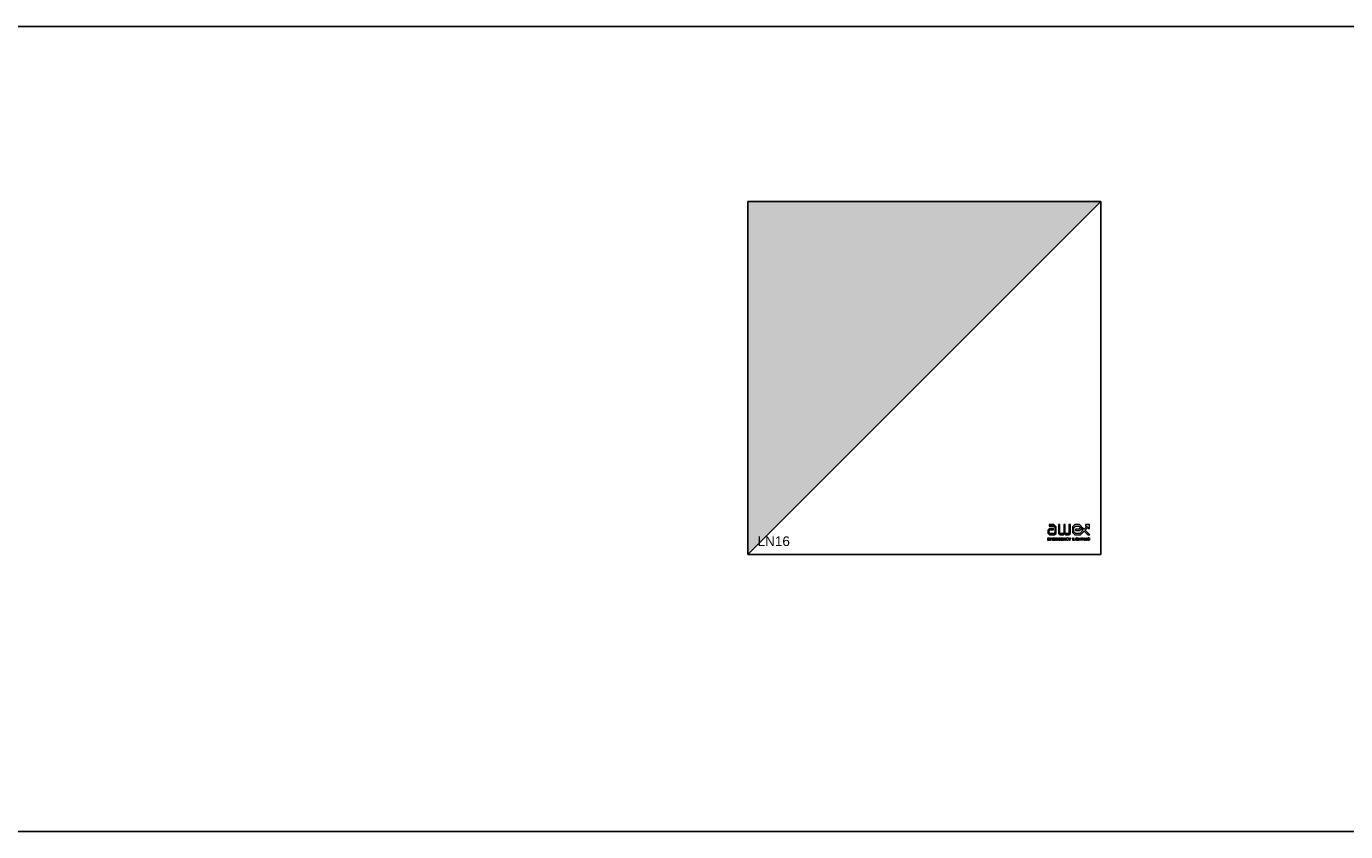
# Model space of a CAD drawing. Header units: millimetres. Extents: x -94648 to 68781, y -29623 to 11990.
# Tile 15 of 181: x -43141 to -43074, y -15004 to -14963. Entities that reach past the tile are written whole.
import ezdxf
from ezdxf.enums import TextEntityAlignment as Align

# ---------------------------------------------------------------- set-up
doc = ezdxf.new("R2010")
doc.units = ezdxf.units.MM
doc.layers.add('AX - ADRESACJA', color=4, linetype='Continuous', lineweight=5)
doc.layers.add('AX - OPISY', color=3, linetype='Continuous')
doc.layers.add('AX - OPRAWY  EWAKUACYJNE', color=5, linetype='Continuous')
doc.styles.add('ARIAL 1.0', font='arial.ttf')
doc.styles.add('ROMANS', font='romans.shx', dxfattribs={"width": 0.75, "height": 10})

# ---------------------------------------------------------------- blocks, each defined once
blk = doc.blocks.new('AX - OPRAWY')
at = {"layer": 'AX - OPRAWY  EWAKUACYJNE', "lineweight": 5}
for points in [[(2911.5, 461.85), (2911.5, 461.56), (2911.67, 461.38), (2912.19, 461.38), (2912.36, 461.53), (2912.36, 462.2), (2912.13, 462.42), (2911.65, 462.42), (2911.65, 462.27), (2912.07, 462.27), (2912.21, 462.14), (2912.21, 461.59), (2912.13, 461.52), (2911.74, 461.52), (2911.65, 461.62), (2911.65, 461.79), (2911.73, 461.88), (2912.07, 461.88), (2912.07, 462.02), (2911.67, 462.02)], [(2912.58, 461.53), (2912.74, 461.38), (2913.09, 461.38), (2913.19, 461.48), (2913.3, 461.38), (2913.63, 461.38), (2913.8, 461.53), (2913.8, 462.42), (2913.65, 462.42), (2913.65, 461.59), (2913.58, 461.52), (2913.35, 461.52), (2913.26, 461.61), (2913.26, 462.42), (2913.12, 462.42), (2913.12, 461.61), (2913.03, 461.52), (2912.8, 461.52), (2912.72, 461.59), (2912.72, 462.42), (2912.58, 462.42)], [(2915.19, 461.96), (2914.99, 462.16), (2914.99, 461.95), (2915.08, 461.86), (2914.75, 461.52), (2914.31, 461.52), (2914.16, 461.66), (2914.16, 462.14), (2914.31, 462.27), (2914.67, 462.27), (2914.77, 462.18), (2914.77, 462.04), (2914.67, 461.95), (2914.31, 461.95), (2914.31, 461.81), (2914.73, 461.81), (2914.92, 461.98), (2914.92, 462.23), (2914.73, 462.42), (2914.25, 462.42), (2914.02, 462.2), (2914.02, 461.6), (2914.25, 461.38), (2914.81, 461.38), (2915.19, 461.76), (2915.57, 461.38), (2915.77, 461.38), (2915.29, 461.86), (2915.6, 462.17), (2915.6, 462.02), (2915.75, 462.02), (2915.75, 462.42), (2915.34, 462.42), (2915.34, 462.27), (2915.5, 462.27)], [(2914.02, 461.6), (2914.25, 461.38), (2914.81, 461.38), (2915.19, 461.76), (2915.57, 461.38), (2915.77, 461.38), (2915.29, 461.86), (2915.6, 462.17), (2915.6, 462.02), (2915.75, 462.02), (2915.75, 462.42), (2915.34, 462.42), (2915.34, 462.27), (2915.5, 462.27), (2915.19, 461.96), (2914.99, 462.16), (2914.99, 461.95), (2915.08, 461.86), (2914.75, 461.52), (2914.31, 461.52), (2914.16, 461.66), (2914.16, 462.14), (2914.31, 462.27), (2914.67, 462.27), (2914.77, 462.18), (2914.77, 462.04), (2914.67, 461.95), (2914.31, 461.95), (2914.31, 461.81), (2914.73, 461.81), (2914.92, 461.98), (2914.92, 462.23), (2914.73, 462.42), (2914.25, 462.42), (2914.02, 462.2)], [(2911.5, 461.08), (2911.5, 460.82), (2911.69, 460.82), (2911.69, 460.85), (2911.53, 460.85), (2911.53, 460.94), (2911.67, 460.94), (2911.67, 460.96), (2911.53, 460.96), (2911.53, 461.05), (2911.69, 461.05), (2911.69, 461.08)], [(2911.75, 461.08), (2911.75, 460.82), (2911.78, 460.82), (2911.78, 461.03), (2911.87, 460.89), (2911.87, 460.89), (2911.97, 461.03), (2911.97, 460.82), (2912, 460.82), (2912, 461.08), (2911.97, 461.08), (2911.87, 460.94), (2911.78, 461.08)], [(2912.06, 461.08), (2912.06, 460.82), (2912.25, 460.82), (2912.25, 460.85), (2912.09, 460.85), (2912.09, 460.94), (2912.23, 460.94), (2912.23, 460.96), (2912.09, 460.96), (2912.09, 461.05), (2912.25, 461.05), (2912.25, 461.08)], [(2912.56, 460.95), (2912.56, 460.94), (2912.56, 460.93), (2912.56, 460.93), (2912.56, 460.92), (2912.57, 460.91), (2912.57, 460.91), (2912.57, 460.9), (2912.57, 460.9), (2912.57, 460.89), (2912.58, 460.88), (2912.58, 460.88), (2912.58, 460.87), (2912.59, 460.87), (2912.59, 460.86), (2912.59, 460.86), (2912.6, 460.85), (2912.6, 460.85), (2912.61, 460.84), (2912.61, 460.84), (2912.62, 460.84), (2912.62, 460.83), (2912.63, 460.83), (2912.63, 460.83), (2912.64, 460.82), (2912.65, 460.82), (2912.65, 460.82), (2912.66, 460.82), (2912.67, 460.82), (2912.67, 460.82), (2912.68, 460.82), (2912.69, 460.81), (2912.69, 460.81), (2912.7, 460.81), (2912.71, 460.82), (2912.72, 460.82), (2912.73, 460.82), (2912.73, 460.82), (2912.74, 460.82), (2912.75, 460.82), (2912.75, 460.83), (2912.76, 460.83), (2912.77, 460.83), (2912.77, 460.84), (2912.78, 460.84), (2912.78, 460.84), (2912.79, 460.85), (2912.79, 460.85), (2912.8, 460.85), (2912.8, 460.96), (2912.69, 460.96), (2912.69, 460.93), (2912.77, 460.93), (2912.77, 460.87), (2912.77, 460.86), (2912.76, 460.86), (2912.76, 460.86), (2912.76, 460.86), (2912.75, 460.85), (2912.75, 460.85), (2912.74, 460.85), (2912.74, 460.85), (2912.73, 460.85), (2912.73, 460.85), (2912.72, 460.84), (2912.72, 460.84), (2912.71, 460.84), (2912.71, 460.84), (2912.7, 460.84), (2912.7, 460.84), (2912.69, 460.84), (2912.68, 460.84), (2912.68, 460.84), (2912.67, 460.84), (2912.67, 460.84), (2912.66, 460.85), (2912.66, 460.85), (2912.65, 460.85), (2912.65, 460.85), (2912.64, 460.85), (2912.64, 460.86), (2912.64, 460.86), (2912.63, 460.86), (2912.63, 460.86), (2912.62, 460.87), (2912.62, 460.87), (2912.62, 460.88), (2912.61, 460.88), (2912.61, 460.88), (2912.61, 460.89), (2912.61, 460.89), (2912.6, 460.9), (2912.6, 460.9), (2912.6, 460.91), (2912.6, 460.91), (2912.6, 460.92), (2912.6, 460.92), (2912.59, 460.93), (2912.59, 460.93), (2912.59, 460.94), (2912.59, 460.94), (2912.59, 460.95), (2912.59, 460.95), (2912.59, 460.96), (2912.59, 460.96), (2912.59, 460.97), (2912.59, 460.97), (2912.6, 460.98), (2912.6, 460.98), (2912.6, 460.99), (2912.6, 460.99), (2912.6, 461), (2912.6, 461), (2912.61, 461), (2912.61, 461.01), (2912.61, 461.01), (2912.61, 461.02), (2912.62, 461.02), (2912.62, 461.02), (2912.62, 461.03), (2912.63, 461.03), (2912.63, 461.04), (2912.63, 461.04), (2912.64, 461.04), (2912.64, 461.04), (2912.65, 461.05), (2912.65, 461.05), (2912.66, 461.05), (2912.66, 461.05), (2912.67, 461.05), (2912.67, 461.05), (2912.68, 461.06), (2912.68, 461.06), (2912.69, 461.06), (2912.69, 461.06), (2912.7, 461.06), (2912.7, 461.06), (2912.71, 461.06), (2912.72, 461.05), (2912.72, 461.05), (2912.73, 461.05), (2912.73, 461.05), (2912.74, 461.05), (2912.74, 461.05), (2912.75, 461.04), (2912.75, 461.04), (2912.76, 461.04), (2912.76, 461.04), (2912.76, 461.03), (2912.77, 461.03), (2912.77, 461.03), (2912.79, 461.05), (2912.78, 461.05), (2912.78, 461.06), (2912.77, 461.06), (2912.77, 461.06), (2912.76, 461.07), (2912.76, 461.07), (2912.75, 461.07), (2912.75, 461.07), (2912.74, 461.08), (2912.74, 461.08), (2912.73, 461.08), (2912.72, 461.08), (2912.72, 461.08), (2912.71, 461.08), (2912.7, 461.08), (2912.69, 461.08), (2912.69, 461.08), (2912.68, 461.08), (2912.67, 461.08), (2912.66, 461.08), (2912.66, 461.08), (2912.65, 461.08), (2912.65, 461.08), (2912.64, 461.07), (2912.63, 461.07), (2912.63, 461.07), (2912.62, 461.06), (2912.62, 461.06), (2912.61, 461.06), (2912.61, 461.05), (2912.6, 461.05), (2912.6, 461.04), (2912.59, 461.04), (2912.59, 461.03), (2912.59, 461.03), (2912.58, 461.02), (2912.58, 461.02), (2912.58, 461.01), (2912.57, 461.01), (2912.57, 461), (2912.57, 460.99), (2912.57, 460.99), (2912.57, 460.98), (2912.56, 460.98), (2912.56, 460.97), (2912.56, 460.96), (2912.56, 460.96), (2912.56, 460.95)], [(2912.85, 461.08), (2912.85, 460.82), (2913.04, 460.82), (2913.04, 460.85), (2912.88, 460.85), (2912.88, 460.94), (2913.02, 460.94), (2913.02, 460.96), (2912.88, 460.96), (2912.88, 461.05), (2913.04, 461.05), (2913.04, 461.08)], [(2913.1, 461.08), (2913.1, 460.82), (2913.13, 460.82), (2913.13, 461.03), (2913.3, 460.82), (2913.32, 460.82), (2913.32, 461.08), (2913.29, 461.08), (2913.29, 460.87), (2913.13, 461.08)], [(2913.36, 460.95), (2913.36, 460.94), (2913.36, 460.93), (2913.36, 460.93), (2913.36, 460.92), (2913.36, 460.91), (2913.37, 460.91), (2913.37, 460.9), (2913.37, 460.9), (2913.37, 460.89), (2913.37, 460.88), (2913.38, 460.88), (2913.38, 460.87), (2913.38, 460.87), (2913.39, 460.86), (2913.39, 460.86), (2913.4, 460.85), (2913.4, 460.85), (2913.41, 460.84), (2913.41, 460.84), (2913.42, 460.84), (2913.42, 460.83), (2913.43, 460.83), (2913.43, 460.83), (2913.44, 460.82), (2913.44, 460.82), (2913.45, 460.82), (2913.46, 460.82), (2913.46, 460.82), (2913.47, 460.82), (2913.48, 460.82), (2913.48, 460.81), (2913.49, 460.81), (2913.5, 460.81), (2913.51, 460.82), (2913.51, 460.82), (2913.52, 460.82), (2913.53, 460.82), (2913.54, 460.82), (2913.54, 460.82), (2913.55, 460.83), (2913.56, 460.83), (2913.56, 460.83), (2913.57, 460.84), (2913.57, 460.84), (2913.58, 460.85), (2913.58, 460.85), (2913.59, 460.86), (2913.59, 460.86), (2913.58, 460.88), (2913.57, 460.87), (2913.57, 460.87), (2913.56, 460.87), (2913.56, 460.86), (2913.55, 460.86), (2913.55, 460.86), (2913.54, 460.85), (2913.54, 460.85), (2913.53, 460.85), (2913.53, 460.85), (2913.52, 460.85), (2913.52, 460.84), (2913.51, 460.84), (2913.5, 460.84), (2913.5, 460.84), (2913.49, 460.84), (2913.49, 460.84), (2913.48, 460.84), (2913.48, 460.84), (2913.47, 460.84), (2913.47, 460.84), (2913.46, 460.85), (2913.46, 460.85), (2913.45, 460.85), (2913.45, 460.85), (2913.44, 460.85), (2913.44, 460.86), (2913.43, 460.86), (2913.43, 460.86), (2913.43, 460.87), (2913.42, 460.87), (2913.42, 460.87), (2913.42, 460.88), (2913.41, 460.88), (2913.41, 460.88), (2913.41, 460.89), (2913.4, 460.89), (2913.4, 460.9), (2913.4, 460.9), (2913.4, 460.91), (2913.4, 460.91), (2913.39, 460.92), (2913.39, 460.92), (2913.39, 460.93), (2913.39, 460.93), (2913.39, 460.94), (2913.39, 460.94), (2913.39, 460.95), (2913.39, 460.95), (2913.39, 460.96), (2913.39, 460.96), (2913.39, 460.97), (2913.39, 460.97), (2913.39, 460.98), (2913.39, 460.98), (2913.4, 460.99), (2913.4, 460.99), (2913.4, 461), (2913.4, 461), (2913.4, 461.01), (2913.41, 461.01), (2913.41, 461.01), (2913.41, 461.02), (2913.42, 461.02), (2913.42, 461.03), (2913.42, 461.03), (2913.43, 461.03), (2913.43, 461.04), (2913.43, 461.04), (2913.44, 461.04), (2913.44, 461.04), (2913.45, 461.05), (2913.45, 461.05), (2913.46, 461.05), (2913.46, 461.05), (2913.47, 461.05), (2913.47, 461.05), (2913.48, 461.06), (2913.48, 461.06), (2913.49, 461.06), (2913.49, 461.06), (2913.5, 461.06), (2913.5, 461.06), (2913.51, 461.06), (2913.52, 461.05), (2913.52, 461.05), (2913.53, 461.05), (2913.53, 461.05), (2913.54, 461.05), (2913.54, 461.04), (2913.55, 461.04), (2913.55, 461.04), (2913.56, 461.04), (2913.56, 461.03), (2913.56, 461.03), (2913.57, 461.02), (2913.57, 461.02), (2913.59, 461.04), (2913.59, 461.05), (2913.58, 461.05), (2913.58, 461.06), (2913.57, 461.06), (2913.57, 461.06), (2913.56, 461.07), (2913.56, 461.07), (2913.55, 461.07), (2913.54, 461.07), (2913.54, 461.08), (2913.53, 461.08), (2913.52, 461.08), (2913.52, 461.08), (2913.51, 461.08), (2913.5, 461.08), (2913.49, 461.08), (2913.48, 461.08), (2913.48, 461.08), (2913.47, 461.08), (2913.46, 461.08), (2913.46, 461.08), (2913.45, 461.08), (2913.44, 461.08), (2913.44, 461.07), (2913.43, 461.07), (2913.43, 461.07), (2913.42, 461.06), (2913.42, 461.06), (2913.41, 461.06), (2913.41, 461.05), (2913.4, 461.05), (2913.4, 461.04), (2913.39, 461.04), (2913.39, 461.03), (2913.38, 461.03), (2913.38, 461.02), (2913.38, 461.02), (2913.37, 461.01), (2913.37, 461.01), (2913.37, 461), (2913.37, 461), (2913.37, 460.99), (2913.36, 460.98), (2913.36, 460.98), (2913.36, 460.97), (2913.36, 460.96), (2913.36, 460.96), (2913.36, 460.95)], [(2913.61, 461.08), (2913.72, 460.92), (2913.72, 460.82), (2913.75, 460.82), (2913.75, 460.92), (2913.86, 461.08), (2913.82, 461.08), (2913.73, 460.95), (2913.65, 461.08)], [(2914.04, 461.08), (2914.04, 460.82), (2914.21, 460.82), (2914.21, 460.85), (2914.07, 460.85), (2914.07, 461.08)], [(2914.27, 461.08), (2914.27, 460.82), (2914.3, 460.82), (2914.3, 461.08)], [(2914.34, 460.95), (2914.34, 460.94), (2914.34, 460.93), (2914.34, 460.93), (2914.35, 460.92), (2914.35, 460.91), (2914.35, 460.91), (2914.35, 460.9), (2914.35, 460.9), (2914.35, 460.89), (2914.36, 460.88), (2914.36, 460.88), (2914.36, 460.87), (2914.37, 460.87), (2914.37, 460.86), (2914.37, 460.86), (2914.38, 460.85), (2914.38, 460.85), (2914.39, 460.84), (2914.39, 460.84), (2914.4, 460.84), (2914.4, 460.83), (2914.41, 460.83), (2914.41, 460.83), (2914.42, 460.82), (2914.43, 460.82), (2914.43, 460.82), (2914.44, 460.82), (2914.45, 460.82), (2914.45, 460.82), (2914.46, 460.82), (2914.47, 460.81), (2914.48, 460.81), (2914.48, 460.81), (2914.49, 460.82), (2914.5, 460.82), (2914.51, 460.82), (2914.51, 460.82), (2914.52, 460.82), (2914.53, 460.82), (2914.54, 460.83), (2914.54, 460.83), (2914.55, 460.83), (2914.55, 460.84), (2914.56, 460.84), (2914.57, 460.84), (2914.57, 460.85), (2914.58, 460.85), (2914.58, 460.85), (2914.58, 460.96), (2914.47, 460.96), (2914.47, 460.93), (2914.55, 460.93), (2914.55, 460.87), (2914.55, 460.86), (2914.54, 460.86), (2914.54, 460.86), (2914.54, 460.86), (2914.53, 460.85), (2914.53, 460.85), (2914.52, 460.85), (2914.52, 460.85), (2914.51, 460.85), (2914.51, 460.85), (2914.5, 460.84), (2914.5, 460.84), (2914.49, 460.84), (2914.49, 460.84), (2914.48, 460.84), (2914.48, 460.84), (2914.47, 460.84), (2914.47, 460.84), (2914.46, 460.84), (2914.45, 460.84), (2914.45, 460.84), (2914.44, 460.85), (2914.44, 460.85), (2914.43, 460.85), (2914.43, 460.85), (2914.42, 460.85), (2914.42, 460.86), (2914.42, 460.86), (2914.41, 460.86), (2914.41, 460.86), (2914.4, 460.87), (2914.4, 460.87), (2914.4, 460.88), (2914.4, 460.88), (2914.39, 460.88), (2914.39, 460.89), (2914.39, 460.89), (2914.38, 460.9), (2914.38, 460.9), (2914.38, 460.91), (2914.38, 460.91), (2914.38, 460.92), (2914.38, 460.92), (2914.38, 460.93), (2914.37, 460.93), (2914.37, 460.94), (2914.37, 460.94), (2914.37, 460.95), (2914.37, 460.95), (2914.37, 460.96), (2914.37, 460.96), (2914.37, 460.97), (2914.38, 460.97), (2914.38, 460.98), (2914.38, 460.98), (2914.38, 460.99), (2914.38, 460.99), (2914.38, 461), (2914.38, 461), (2914.39, 461), (2914.39, 461.01), (2914.39, 461.01), (2914.4, 461.02), (2914.4, 461.02), (2914.4, 461.02), (2914.4, 461.03), (2914.41, 461.03), (2914.41, 461.04), (2914.42, 461.04), (2914.42, 461.04), (2914.42, 461.04), (2914.43, 461.05), (2914.43, 461.05), (2914.44, 461.05), (2914.44, 461.05), (2914.45, 461.05), (2914.45, 461.05), (2914.46, 461.06), (2914.46, 461.06), (2914.47, 461.06), (2914.47, 461.06), (2914.48, 461.06), (2914.49, 461.06), (2914.49, 461.06), (2914.5, 461.05), (2914.5, 461.05), (2914.51, 461.05), (2914.51, 461.05), (2914.52, 461.05), (2914.52, 461.05), (2914.53, 461.04), (2914.53, 461.04), (2914.54, 461.04), (2914.54, 461.04), (2914.54, 461.03), (2914.55, 461.03), (2914.55, 461.03), (2914.57, 461.05), (2914.57, 461.05), (2914.56, 461.06), (2914.56, 461.06), (2914.55, 461.06), (2914.55, 461.07), (2914.54, 461.07), (2914.53, 461.07), (2914.53, 461.07), (2914.52, 461.08), (2914.52, 461.08), (2914.51, 461.08), (2914.5, 461.08), (2914.5, 461.08), (2914.49, 461.08), (2914.48, 461.08), (2914.47, 461.08), (2914.47, 461.08), (2914.46, 461.08), (2914.45, 461.08), (2914.45, 461.08), (2914.44, 461.08), (2914.43, 461.08), (2914.43, 461.08), (2914.42, 461.07), (2914.41, 461.07), (2914.41, 461.07), (2914.4, 461.06), (2914.4, 461.06), (2914.39, 461.06), (2914.39, 461.05), (2914.38, 461.05), (2914.38, 461.04), (2914.37, 461.04), (2914.37, 461.03), (2914.37, 461.03), (2914.36, 461.02), (2914.36, 461.02), (2914.36, 461.01), (2914.35, 461.01), (2914.35, 461), (2914.35, 460.99), (2914.35, 460.99), (2914.35, 460.98), (2914.35, 460.98), (2914.34, 460.97), (2914.34, 460.96), (2914.34, 460.96), (2914.34, 460.95)], [(2914.63, 461.08), (2914.63, 460.82), (2914.66, 460.82), (2914.66, 460.94), (2914.81, 460.94), (2914.81, 460.82), (2914.84, 460.82), (2914.84, 461.08), (2914.81, 461.08), (2914.81, 460.96), (2914.66, 460.96), (2914.66, 461.08)], [(2914.89, 461.05), (2914.89, 461.08), (2915.09, 461.08), (2915.09, 461.05), (2915, 461.05), (2915, 460.82), (2914.98, 460.82), (2914.98, 461.05)], [(2915.15, 461.08), (2915.15, 460.82), (2915.18, 460.82), (2915.18, 461.08)], [(2915.24, 461.08), (2915.24, 460.82), (2915.27, 460.82), (2915.27, 461.03), (2915.44, 460.82), (2915.46, 460.82), (2915.46, 461.08), (2915.43, 461.08), (2915.43, 460.87), (2915.27, 461.08)], [(2915.51, 460.95), (2915.51, 460.94), (2915.51, 460.93), (2915.51, 460.93), (2915.51, 460.92), (2915.51, 460.91), (2915.51, 460.91), (2915.52, 460.9), (2915.52, 460.9), (2915.52, 460.89), (2915.52, 460.88), (2915.53, 460.88), (2915.53, 460.87), (2915.53, 460.87), (2915.54, 460.86), (2915.54, 460.86), (2915.54, 460.85), (2915.55, 460.85), (2915.55, 460.84), (2915.56, 460.84), (2915.56, 460.84), (2915.57, 460.83), (2915.57, 460.83), (2915.58, 460.83), (2915.59, 460.82), (2915.59, 460.82), (2915.6, 460.82), (2915.6, 460.82), (2915.61, 460.82), (2915.62, 460.82), (2915.63, 460.82), (2915.63, 460.81), (2915.64, 460.81), (2915.65, 460.81), (2915.66, 460.82), (2915.66, 460.82), (2915.67, 460.82), (2915.68, 460.82), (2915.69, 460.82), (2915.69, 460.82), (2915.7, 460.83), (2915.71, 460.83), (2915.71, 460.83), (2915.72, 460.84), (2915.72, 460.84), (2915.73, 460.84), (2915.74, 460.85), (2915.74, 460.85), (2915.74, 460.85), (2915.74, 460.96), (2915.64, 460.96), (2915.64, 460.93), (2915.72, 460.93), (2915.72, 460.87), (2915.71, 460.86), (2915.71, 460.86), (2915.71, 460.86), (2915.7, 460.86), (2915.7, 460.85), (2915.69, 460.85), (2915.69, 460.85), (2915.68, 460.85), (2915.68, 460.85), (2915.67, 460.85), (2915.67, 460.84), (2915.66, 460.84), (2915.66, 460.84), (2915.65, 460.84), (2915.65, 460.84), (2915.64, 460.84), (2915.64, 460.84), (2915.63, 460.84), (2915.62, 460.84), (2915.62, 460.84), (2915.61, 460.84), (2915.61, 460.85), (2915.6, 460.85), (2915.6, 460.85), (2915.59, 460.85), (2915.59, 460.85), (2915.59, 460.86), (2915.58, 460.86), (2915.58, 460.86), (2915.57, 460.86), (2915.57, 460.87), (2915.57, 460.87), (2915.56, 460.88), (2915.56, 460.88), (2915.56, 460.88), (2915.55, 460.89), (2915.55, 460.89), (2915.55, 460.9), (2915.55, 460.9), (2915.55, 460.91), (2915.54, 460.91), (2915.54, 460.92), (2915.54, 460.92), (2915.54, 460.93), (2915.54, 460.93), (2915.54, 460.94), (2915.54, 460.94), (2915.54, 460.95), (2915.54, 460.95), (2915.54, 460.96), (2915.54, 460.96), (2915.54, 460.97), (2915.54, 460.97), (2915.54, 460.98), (2915.54, 460.98), (2915.54, 460.99), (2915.55, 460.99), (2915.55, 461), (2915.55, 461), (2915.55, 461), (2915.55, 461.01), (2915.56, 461.01), (2915.56, 461.02), (2915.56, 461.02), (2915.57, 461.02), (2915.57, 461.03), (2915.57, 461.03), (2915.58, 461.04), (2915.58, 461.04), (2915.58, 461.04), (2915.59, 461.04), (2915.59, 461.05), (2915.6, 461.05), (2915.6, 461.05), (2915.61, 461.05), (2915.61, 461.05), (2915.62, 461.05), (2915.62, 461.06), (2915.63, 461.06), (2915.63, 461.06), (2915.64, 461.06), (2915.64, 461.06), (2915.65, 461.06), (2915.66, 461.06), (2915.66, 461.05), (2915.67, 461.05), (2915.67, 461.05), (2915.68, 461.05), (2915.68, 461.05), (2915.69, 461.05), (2915.69, 461.04), (2915.7, 461.04), (2915.7, 461.04), (2915.71, 461.04), (2915.71, 461.03), (2915.71, 461.03), (2915.72, 461.03), (2915.74, 461.05), (2915.73, 461.05), (2915.73, 461.06), (2915.72, 461.06), (2915.72, 461.06), (2915.71, 461.07), (2915.71, 461.07), (2915.7, 461.07), (2915.69, 461.07), (2915.69, 461.08), (2915.68, 461.08), (2915.68, 461.08), (2915.67, 461.08), (2915.66, 461.08), (2915.65, 461.08), (2915.65, 461.08), (2915.64, 461.08), (2915.63, 461.08), (2915.62, 461.08), (2915.62, 461.08), (2915.61, 461.08), (2915.6, 461.08), (2915.6, 461.08), (2915.59, 461.08), (2915.59, 461.07), (2915.58, 461.07), (2915.57, 461.07), (2915.57, 461.06), (2915.56, 461.06), (2915.56, 461.06), (2915.55, 461.05), (2915.55, 461.05), (2915.54, 461.04), (2915.54, 461.04), (2915.54, 461.03), (2915.53, 461.03), (2915.53, 461.02), (2915.53, 461.02), (2915.52, 461.01), (2915.52, 461.01), (2915.52, 461), (2915.52, 460.99), (2915.51, 460.99), (2915.51, 460.98), (2915.51, 460.98), (2915.51, 460.97), (2915.51, 460.96), (2915.51, 460.96), (2915.51, 460.95)]]:
    blk.add_hatch(color=251, dxfattribs=at).paths.add_polyline_path(points)
h = blk.add_hatch(color=251, dxfattribs=at)
h.paths.add_polyline_path([(2912.31, 461.08), (2912.31, 460.82), (2912.34, 460.82), (2912.34, 460.92), (2912.42, 460.92), (2912.49, 460.82), (2912.53, 460.82), (2912.45, 460.93), (2912.46, 460.93), (2912.46, 460.93), (2912.47, 460.93), (2912.48, 460.93), (2912.48, 460.94), (2912.48, 460.94), (2912.49, 460.94), (2912.49, 460.94), (2912.49, 460.94), (2912.49, 460.95), (2912.5, 460.95), (2912.5, 460.95), (2912.5, 460.95), (2912.5, 460.95), (2912.51, 460.96), (2912.51, 460.96), (2912.51, 460.96), (2912.51, 460.97), (2912.51, 460.97), (2912.51, 460.97), (2912.51, 460.98), (2912.52, 460.98), (2912.52, 460.98), (2912.52, 460.99), (2912.52, 460.99), (2912.52, 460.99), (2912.52, 461), (2912.52, 461), (2912.52, 461), (2912.52, 461.01), (2912.52, 461.01), (2912.52, 461.01), (2912.52, 461.02), (2912.52, 461.02), (2912.52, 461.02), (2912.51, 461.03), (2912.51, 461.03), (2912.51, 461.03), (2912.51, 461.04), (2912.51, 461.04), (2912.51, 461.04), (2912.51, 461.05), (2912.5, 461.05), (2912.5, 461.05), (2912.5, 461.05), (2912.5, 461.06), (2912.49, 461.06), (2912.49, 461.06), (2912.48, 461.06), (2912.48, 461.07), (2912.48, 461.07), (2912.47, 461.07), (2912.47, 461.07), (2912.46, 461.07), (2912.46, 461.08), (2912.45, 461.08), (2912.45, 461.08), (2912.44, 461.08), (2912.44, 461.08), (2912.43, 461.08), (2912.42, 461.08)])
h.paths.add_polyline_path([(2912.34, 460.95), (2912.34, 461.05), (2912.42, 461.05), (2912.43, 461.05), (2912.44, 461.05), (2912.44, 461.05), (2912.45, 461.05), (2912.46, 461.05), (2912.46, 461.04), (2912.46, 461.04), (2912.47, 461.04), (2912.47, 461.04), (2912.47, 461.04), (2912.47, 461.04), (2912.48, 461.03), (2912.48, 461.03), (2912.48, 461.03), (2912.48, 461.03), (2912.48, 461.03), (2912.48, 461.02), (2912.48, 461.02), (2912.49, 461.02), (2912.49, 461.02), (2912.49, 461.01), (2912.49, 461.01), (2912.49, 461.01), (2912.49, 461.01), (2912.49, 461), (2912.49, 461), (2912.49, 461), (2912.49, 461), (2912.49, 460.99), (2912.49, 460.99), (2912.49, 460.99), (2912.49, 460.99), (2912.49, 460.98), (2912.49, 460.98), (2912.48, 460.98), (2912.48, 460.98), (2912.48, 460.97), (2912.48, 460.97), (2912.48, 460.97), (2912.48, 460.97), (2912.47, 460.96), (2912.47, 460.96), (2912.47, 460.96), (2912.47, 460.96), (2912.47, 460.96), (2912.46, 460.96), (2912.46, 460.95), (2912.46, 460.95), (2912.45, 460.95), (2912.45, 460.95), (2912.45, 460.95), (2912.44, 460.95), (2912.44, 460.95), (2912.43, 460.95), (2912.42, 460.95)], flags=16)
at = {"layer": 'AX - OPRAWY  EWAKUACYJNE', "color": 251, "lineweight": 5}
for points in [[(2911.65, 462.42), (2911.65, 462.27), (2912.07, 462.27), (2912.21, 462.14), (2912.21, 461.59), (2912.13, 461.52), (2911.74, 461.52), (2911.65, 461.62), (2911.65, 461.79), (2911.73, 461.88), (2912.07, 461.88), (2912.07, 462.02), (2911.67, 462.02), (2911.5, 461.85), (2911.5, 461.56), (2911.67, 461.38), (2912.19, 461.38), (2912.36, 461.53), (2912.36, 462.2), (2912.13, 462.42), (2911.65, 462.42)], [(2913.65, 461.59), (2913.58, 461.52), (2913.35, 461.52), (2913.26, 461.61), (2913.26, 462.42), (2913.12, 462.42), (2913.12, 461.61), (2913.03, 461.52), (2912.8, 461.52), (2912.72, 461.59), (2912.72, 462.42), (2912.58, 462.42), (2912.58, 461.53), (2912.74, 461.38), (2913.09, 461.38), (2913.19, 461.48), (2913.3, 461.38), (2913.63, 461.38), (2913.8, 461.53), (2913.8, 462.42), (2913.65, 462.42), (2913.65, 461.59)], [(2915.75, 462.02), (2915.75, 462.42), (2915.34, 462.42), (2915.34, 462.27), (2915.5, 462.27), (2915.19, 461.96), (2914.99, 462.16), (2914.99, 461.95), (2915.08, 461.86), (2914.75, 461.52), (2914.31, 461.52), (2914.16, 461.66), (2914.16, 462.14), (2914.31, 462.27), (2914.67, 462.27), (2914.77, 462.18), (2914.77, 462.04), (2914.67, 461.95), (2914.31, 461.95), (2914.31, 461.81), (2914.73, 461.81), (2914.92, 461.98), (2914.92, 462.23), (2914.73, 462.42), (2914.25, 462.42), (2914.02, 462.2), (2914.02, 461.6), (2914.25, 461.38), (2914.81, 461.38), (2915.19, 461.76), (2915.57, 461.38), (2915.77, 461.38), (2915.29, 461.86), (2915.6, 462.17), (2915.6, 462.02), (2915.75, 462.02)], [(2911.5, 461.08), (2911.69, 461.08), (2911.69, 461.05), (2911.53, 461.05), (2911.53, 460.96), (2911.67, 460.96), (2911.67, 460.94), (2911.53, 460.94), (2911.53, 460.85), (2911.69, 460.85), (2911.69, 460.82), (2911.5, 460.82), (2911.5, 461.08)], [(2911.75, 461.08), (2911.78, 461.08), (2911.87, 460.94), (2911.97, 461.08), (2912, 461.08), (2912, 460.82), (2911.97, 460.82), (2911.97, 461.03), (2911.87, 460.89), (2911.87, 460.89), (2911.78, 461.03), (2911.78, 460.82), (2911.75, 460.82), (2911.75, 461.08)], [(2912.06, 461.08), (2912.25, 461.08), (2912.25, 461.05), (2912.09, 461.05), (2912.09, 460.96), (2912.23, 460.96), (2912.23, 460.94), (2912.09, 460.94), (2912.09, 460.85), (2912.25, 460.85), (2912.25, 460.82), (2912.06, 460.82), (2912.06, 461.08)], [(2912.31, 461.08), (2912.42, 461.08), (2912.43, 461.08), (2912.44, 461.08), (2912.44, 461.08), (2912.45, 461.08), (2912.45, 461.08), (2912.46, 461.08), (2912.46, 461.07), (2912.47, 461.07), (2912.47, 461.07), (2912.48, 461.07), (2912.48, 461.07), (2912.48, 461.06), (2912.49, 461.06), (2912.49, 461.06), (2912.5, 461.06), (2912.5, 461.05), (2912.5, 461.05), (2912.5, 461.05), (2912.51, 461.05), (2912.51, 461.04), (2912.51, 461.04), (2912.51, 461.04), (2912.51, 461.03), (2912.51, 461.03), (2912.51, 461.03), (2912.52, 461.02), (2912.52, 461.02), (2912.52, 461.02), (2912.52, 461.01), (2912.52, 461.01), (2912.52, 461.01), (2912.52, 461), (2912.52, 461), (2912.52, 461), (2912.52, 460.99), (2912.52, 460.99), (2912.52, 460.99), (2912.52, 460.98), (2912.52, 460.98), (2912.51, 460.98), (2912.51, 460.97), (2912.51, 460.97), (2912.51, 460.97), (2912.51, 460.96), (2912.51, 460.96), (2912.51, 460.96), (2912.5, 460.95), (2912.5, 460.95), (2912.5, 460.95), (2912.5, 460.95), (2912.49, 460.95), (2912.49, 460.94), (2912.49, 460.94), (2912.49, 460.94), (2912.48, 460.94), (2912.48, 460.94), (2912.48, 460.93), (2912.47, 460.93), (2912.46, 460.93), (2912.46, 460.93), (2912.45, 460.93), (2912.53, 460.82), (2912.49, 460.82), (2912.42, 460.92), (2912.34, 460.92), (2912.34, 460.82), (2912.31, 460.82), (2912.31, 461.08)], [(2912.42, 460.95), (2912.43, 460.95), (2912.44, 460.95), (2912.44, 460.95), (2912.45, 460.95), (2912.45, 460.95), (2912.45, 460.95), (2912.46, 460.95), (2912.46, 460.95), (2912.46, 460.96), (2912.47, 460.96), (2912.47, 460.96), (2912.47, 460.96), (2912.47, 460.96), (2912.47, 460.96), (2912.48, 460.97), (2912.48, 460.97), (2912.48, 460.97), (2912.48, 460.97), (2912.48, 460.98), (2912.48, 460.98), (2912.49, 460.98), (2912.49, 460.98), (2912.49, 460.99), (2912.49, 460.99), (2912.49, 460.99), (2912.49, 460.99), (2912.49, 461), (2912.49, 461), (2912.49, 461), (2912.49, 461), (2912.49, 461.01), (2912.49, 461.01), (2912.49, 461.01), (2912.49, 461.01), (2912.49, 461.02), (2912.49, 461.02), (2912.48, 461.02), (2912.48, 461.02), (2912.48, 461.03), (2912.48, 461.03), (2912.48, 461.03), (2912.48, 461.03), (2912.48, 461.03), (2912.47, 461.04), (2912.47, 461.04), (2912.47, 461.04), (2912.47, 461.04), (2912.46, 461.04), (2912.46, 461.04), (2912.46, 461.05), (2912.45, 461.05), (2912.44, 461.05), (2912.44, 461.05), (2912.43, 461.05), (2912.42, 461.05), (2912.34, 461.05), (2912.34, 460.95), (2912.42, 460.95)], [(2912.56, 460.95), (2912.56, 460.95), (2912.56, 460.96), (2912.56, 460.96), (2912.56, 460.97), (2912.56, 460.98), (2912.57, 460.98), (2912.57, 460.99), (2912.57, 460.99), (2912.57, 461), (2912.57, 461.01), (2912.58, 461.01), (2912.58, 461.02), (2912.58, 461.02), (2912.59, 461.03), (2912.59, 461.03), (2912.59, 461.04), (2912.6, 461.04), (2912.6, 461.05), (2912.61, 461.05), (2912.61, 461.06), (2912.62, 461.06), (2912.62, 461.06), (2912.63, 461.07), (2912.63, 461.07), (2912.64, 461.07), (2912.65, 461.08), (2912.65, 461.08), (2912.66, 461.08), (2912.66, 461.08), (2912.67, 461.08), (2912.68, 461.08), (2912.69, 461.08), (2912.69, 461.08), (2912.7, 461.08), (2912.71, 461.08), (2912.72, 461.08), (2912.72, 461.08), (2912.73, 461.08), (2912.74, 461.08), (2912.74, 461.08), (2912.75, 461.07), (2912.75, 461.07), (2912.76, 461.07), (2912.76, 461.07), (2912.77, 461.06), (2912.77, 461.06), (2912.78, 461.06), (2912.78, 461.05), (2912.79, 461.05), (2912.77, 461.03), (2912.77, 461.03), (2912.76, 461.03), (2912.76, 461.04), (2912.76, 461.04), (2912.75, 461.04), (2912.75, 461.04), (2912.74, 461.05), (2912.74, 461.05), (2912.73, 461.05), (2912.73, 461.05), (2912.72, 461.05), (2912.72, 461.05), (2912.71, 461.06), (2912.7, 461.06), (2912.7, 461.06), (2912.69, 461.06), (2912.69, 461.06), (2912.68, 461.06), (2912.68, 461.06), (2912.67, 461.05), (2912.67, 461.05), (2912.66, 461.05), (2912.66, 461.05), (2912.65, 461.05), (2912.65, 461.05), (2912.64, 461.04), (2912.64, 461.04), (2912.63, 461.04), (2912.63, 461.04), (2912.63, 461.03), (2912.62, 461.03), (2912.62, 461.02), (2912.62, 461.02), (2912.61, 461.02), (2912.61, 461.01), (2912.61, 461.01), (2912.61, 461), (2912.6, 461), (2912.6, 461), (2912.6, 460.99), (2912.6, 460.99), (2912.6, 460.98), (2912.6, 460.98), (2912.59, 460.97), (2912.59, 460.97), (2912.59, 460.96), (2912.59, 460.96), (2912.59, 460.95), (2912.59, 460.95), (2912.59, 460.94), (2912.59, 460.94), (2912.59, 460.93), (2912.59, 460.93), (2912.6, 460.92), (2912.6, 460.92), (2912.6, 460.91), (2912.6, 460.91), (2912.6, 460.9), (2912.6, 460.9), (2912.61, 460.89), (2912.61, 460.89), (2912.61, 460.88), (2912.61, 460.88), (2912.62, 460.88), (2912.62, 460.87), (2912.62, 460.87), (2912.63, 460.86), (2912.63, 460.86), (2912.64, 460.86), (2912.64, 460.86), (2912.64, 460.85), (2912.65, 460.85), (2912.65, 460.85), (2912.66, 460.85), (2912.66, 460.85), (2912.67, 460.84), (2912.67, 460.84), (2912.68, 460.84), (2912.68, 460.84), (2912.69, 460.84), (2912.7, 460.84), (2912.7, 460.84), (2912.71, 460.84), (2912.71, 460.84), (2912.72, 460.84), (2912.72, 460.84), (2912.73, 460.85), (2912.73, 460.85), (2912.74, 460.85), (2912.74, 460.85), (2912.75, 460.85), (2912.75, 460.85), (2912.76, 460.86), (2912.76, 460.86), (2912.76, 460.86), (2912.77, 460.86), (2912.77, 460.87), (2912.77, 460.93), (2912.69, 460.93), (2912.69, 460.96), (2912.8, 460.96), (2912.8, 460.85), (2912.79, 460.85), (2912.79, 460.85), (2912.78, 460.84), (2912.78, 460.84), (2912.77, 460.84), (2912.77, 460.83), (2912.76, 460.83), (2912.75, 460.83), (2912.75, 460.82), (2912.74, 460.82), (2912.73, 460.82), (2912.73, 460.82), (2912.72, 460.82), (2912.71, 460.82), (2912.7, 460.81), (2912.69, 460.81), (2912.69, 460.81), (2912.68, 460.82), (2912.67, 460.82), (2912.67, 460.82), (2912.66, 460.82), (2912.65, 460.82), (2912.65, 460.82), (2912.64, 460.82), (2912.63, 460.83), (2912.63, 460.83), (2912.62, 460.83), (2912.62, 460.84), (2912.61, 460.84), (2912.61, 460.84), (2912.6, 460.85), (2912.6, 460.85), (2912.59, 460.86), (2912.59, 460.86), (2912.59, 460.87), (2912.58, 460.87), (2912.58, 460.88), (2912.58, 460.88), (2912.57, 460.89), (2912.57, 460.9), (2912.57, 460.9), (2912.57, 460.91), (2912.57, 460.91), (2912.56, 460.92), (2912.56, 460.93), (2912.56, 460.93), (2912.56, 460.94), (2912.56, 460.95)], [(2912.85, 461.08), (2913.04, 461.08), (2913.04, 461.05), (2912.88, 461.05), (2912.88, 460.96), (2913.02, 460.96), (2913.02, 460.94), (2912.88, 460.94), (2912.88, 460.85), (2913.04, 460.85), (2913.04, 460.82), (2912.85, 460.82), (2912.85, 461.08)], [(2913.1, 461.08), (2913.13, 461.08), (2913.29, 460.87), (2913.29, 461.08), (2913.32, 461.08), (2913.32, 460.82), (2913.3, 460.82), (2913.13, 461.03), (2913.13, 460.82), (2913.1, 460.82), (2913.1, 461.08)], [(2913.36, 460.95), (2913.36, 460.95), (2913.36, 460.96), (2913.36, 460.96), (2913.36, 460.97), (2913.36, 460.98), (2913.36, 460.98), (2913.37, 460.99), (2913.37, 461), (2913.37, 461), (2913.37, 461.01), (2913.37, 461.01), (2913.38, 461.02), (2913.38, 461.02), (2913.38, 461.03), (2913.39, 461.03), (2913.39, 461.04), (2913.4, 461.04), (2913.4, 461.05), (2913.41, 461.05), (2913.41, 461.06), (2913.42, 461.06), (2913.42, 461.06), (2913.43, 461.07), (2913.43, 461.07), (2913.44, 461.07), (2913.44, 461.08), (2913.45, 461.08), (2913.46, 461.08), (2913.46, 461.08), (2913.47, 461.08), (2913.48, 461.08), (2913.48, 461.08), (2913.49, 461.08), (2913.5, 461.08), (2913.51, 461.08), (2913.52, 461.08), (2913.52, 461.08), (2913.53, 461.08), (2913.54, 461.08), (2913.54, 461.07), (2913.55, 461.07), (2913.56, 461.07), (2913.56, 461.07), (2913.57, 461.06), (2913.57, 461.06), (2913.58, 461.06), (2913.58, 461.05), (2913.59, 461.05), (2913.59, 461.04), (2913.57, 461.02), (2913.57, 461.02), (2913.56, 461.03), (2913.56, 461.03), (2913.56, 461.04), (2913.55, 461.04), (2913.55, 461.04), (2913.54, 461.04), (2913.54, 461.05), (2913.53, 461.05), (2913.53, 461.05), (2913.52, 461.05), (2913.52, 461.05), (2913.51, 461.06), (2913.5, 461.06), (2913.5, 461.06), (2913.49, 461.06), (2913.49, 461.06), (2913.48, 461.06), (2913.48, 461.06), (2913.47, 461.05), (2913.47, 461.05), (2913.46, 461.05), (2913.46, 461.05), (2913.45, 461.05), (2913.45, 461.05), (2913.44, 461.04), (2913.44, 461.04), (2913.43, 461.04), (2913.43, 461.04), (2913.43, 461.03), (2913.42, 461.03), (2913.42, 461.03), (2913.42, 461.02), (2913.41, 461.02), (2913.41, 461.01), (2913.41, 461.01), (2913.4, 461.01), (2913.4, 461), (2913.4, 461), (2913.4, 460.99), (2913.4, 460.99), (2913.39, 460.98), (2913.39, 460.98), (2913.39, 460.97), (2913.39, 460.97), (2913.39, 460.96), (2913.39, 460.96), (2913.39, 460.95), (2913.39, 460.95), (2913.39, 460.94), (2913.39, 460.94), (2913.39, 460.93), (2913.39, 460.93), (2913.39, 460.92), (2913.39, 460.92), (2913.4, 460.91), (2913.4, 460.91), (2913.4, 460.9), (2913.4, 460.9), (2913.4, 460.89), (2913.41, 460.89), (2913.41, 460.88), (2913.41, 460.88), (2913.42, 460.88), (2913.42, 460.87), (2913.42, 460.87), (2913.43, 460.87), (2913.43, 460.86), (2913.43, 460.86), (2913.44, 460.86), (2913.44, 460.85), (2913.45, 460.85), (2913.45, 460.85), (2913.46, 460.85), (2913.46, 460.85), (2913.47, 460.84), (2913.47, 460.84), (2913.48, 460.84), (2913.48, 460.84), (2913.49, 460.84), (2913.49, 460.84), (2913.5, 460.84), (2913.5, 460.84), (2913.51, 460.84), (2913.52, 460.84), (2913.52, 460.85), (2913.53, 460.85), (2913.53, 460.85), (2913.54, 460.85), (2913.54, 460.85), (2913.55, 460.86), (2913.55, 460.86), (2913.56, 460.86), (2913.56, 460.87), (2913.57, 460.87), (2913.57, 460.87), (2913.58, 460.88), (2913.59, 460.86), (2913.59, 460.86), (2913.58, 460.85), (2913.58, 460.85), (2913.57, 460.84), (2913.57, 460.84), (2913.56, 460.83), (2913.56, 460.83), (2913.55, 460.83), (2913.54, 460.82), (2913.54, 460.82), (2913.53, 460.82), (2913.52, 460.82), (2913.51, 460.82), (2913.51, 460.82), (2913.5, 460.81), (2913.49, 460.81), (2913.48, 460.81), (2913.48, 460.82), (2913.47, 460.82), (2913.46, 460.82), (2913.46, 460.82), (2913.45, 460.82), (2913.44, 460.82), (2913.44, 460.82), (2913.43, 460.83), (2913.43, 460.83), (2913.42, 460.83), (2913.42, 460.84), (2913.41, 460.84), (2913.41, 460.84), (2913.4, 460.85), (2913.4, 460.85), (2913.39, 460.86), (2913.39, 460.86), (2913.38, 460.87), (2913.38, 460.87), (2913.38, 460.88), (2913.37, 460.88), (2913.37, 460.89), (2913.37, 460.9), (2913.37, 460.9), (2913.37, 460.91), (2913.36, 460.91), (2913.36, 460.92), (2913.36, 460.93), (2913.36, 460.93), (2913.36, 460.94), (2913.36, 460.95)], [(2913.72, 460.92), (2913.61, 461.08), (2913.65, 461.08), (2913.73, 460.95), (2913.82, 461.08), (2913.86, 461.08), (2913.75, 460.92), (2913.75, 460.82), (2913.72, 460.82), (2913.72, 460.92)], [(2914.04, 461.08), (2914.07, 461.08), (2914.07, 460.85), (2914.21, 460.85), (2914.21, 460.82), (2914.04, 460.82), (2914.04, 461.08)], [(2914.27, 461.08), (2914.3, 461.08), (2914.3, 460.82), (2914.27, 460.82), (2914.27, 461.08)], [(2914.34, 460.95), (2914.34, 460.95), (2914.34, 460.96), (2914.34, 460.96), (2914.34, 460.97), (2914.35, 460.98), (2914.35, 460.98), (2914.35, 460.99), (2914.35, 460.99), (2914.35, 461), (2914.35, 461.01), (2914.36, 461.01), (2914.36, 461.02), (2914.36, 461.02), (2914.37, 461.03), (2914.37, 461.03), (2914.37, 461.04), (2914.38, 461.04), (2914.38, 461.05), (2914.39, 461.05), (2914.39, 461.06), (2914.4, 461.06), (2914.4, 461.06), (2914.41, 461.07), (2914.41, 461.07), (2914.42, 461.07), (2914.43, 461.08), (2914.43, 461.08), (2914.44, 461.08), (2914.45, 461.08), (2914.45, 461.08), (2914.46, 461.08), (2914.47, 461.08), (2914.47, 461.08), (2914.48, 461.08), (2914.49, 461.08), (2914.5, 461.08), (2914.5, 461.08), (2914.51, 461.08), (2914.52, 461.08), (2914.52, 461.08), (2914.53, 461.07), (2914.53, 461.07), (2914.54, 461.07), (2914.55, 461.07), (2914.55, 461.06), (2914.56, 461.06), (2914.56, 461.06), (2914.57, 461.05), (2914.57, 461.05), (2914.55, 461.03), (2914.55, 461.03), (2914.54, 461.03), (2914.54, 461.04), (2914.54, 461.04), (2914.53, 461.04), (2914.53, 461.04), (2914.52, 461.05), (2914.52, 461.05), (2914.51, 461.05), (2914.51, 461.05), (2914.5, 461.05), (2914.5, 461.05), (2914.49, 461.06), (2914.49, 461.06), (2914.48, 461.06), (2914.47, 461.06), (2914.47, 461.06), (2914.46, 461.06), (2914.46, 461.06), (2914.45, 461.05), (2914.45, 461.05), (2914.44, 461.05), (2914.44, 461.05), (2914.43, 461.05), (2914.43, 461.05), (2914.42, 461.04), (2914.42, 461.04), (2914.42, 461.04), (2914.41, 461.04), (2914.41, 461.03), (2914.4, 461.03), (2914.4, 461.02), (2914.4, 461.02), (2914.4, 461.02), (2914.39, 461.01), (2914.39, 461.01), (2914.39, 461), (2914.38, 461), (2914.38, 461), (2914.38, 460.99), (2914.38, 460.99), (2914.38, 460.98), (2914.38, 460.98), (2914.38, 460.97), (2914.37, 460.97), (2914.37, 460.96), (2914.37, 460.96), (2914.37, 460.95), (2914.37, 460.95), (2914.37, 460.94), (2914.37, 460.94), (2914.37, 460.93), (2914.38, 460.93), (2914.38, 460.92), (2914.38, 460.92), (2914.38, 460.91), (2914.38, 460.91), (2914.38, 460.9), (2914.38, 460.9), (2914.39, 460.89), (2914.39, 460.89), (2914.39, 460.88), (2914.4, 460.88), (2914.4, 460.88), (2914.4, 460.87), (2914.4, 460.87), (2914.41, 460.86), (2914.41, 460.86), (2914.42, 460.86), (2914.42, 460.86), (2914.42, 460.85), (2914.43, 460.85), (2914.43, 460.85), (2914.44, 460.85), (2914.44, 460.85), (2914.45, 460.84), (2914.45, 460.84), (2914.46, 460.84), (2914.47, 460.84), (2914.47, 460.84), (2914.48, 460.84), (2914.48, 460.84), (2914.49, 460.84), (2914.49, 460.84), (2914.5, 460.84), (2914.5, 460.84), (2914.51, 460.85), (2914.51, 460.85), (2914.52, 460.85), (2914.52, 460.85), (2914.53, 460.85), (2914.53, 460.85), (2914.54, 460.86), (2914.54, 460.86), (2914.54, 460.86), (2914.55, 460.86), (2914.55, 460.87), (2914.55, 460.93), (2914.47, 460.93), (2914.47, 460.96), (2914.58, 460.96), (2914.58, 460.85), (2914.58, 460.85), (2914.57, 460.85), (2914.57, 460.84), (2914.56, 460.84), (2914.55, 460.84), (2914.55, 460.83), (2914.54, 460.83), (2914.54, 460.83), (2914.53, 460.82), (2914.52, 460.82), (2914.51, 460.82), (2914.51, 460.82), (2914.5, 460.82), (2914.49, 460.82), (2914.48, 460.81), (2914.48, 460.81), (2914.47, 460.81), (2914.46, 460.82), (2914.45, 460.82), (2914.45, 460.82), (2914.44, 460.82), (2914.43, 460.82), (2914.43, 460.82), (2914.42, 460.82), (2914.41, 460.83), (2914.41, 460.83), (2914.4, 460.83), (2914.4, 460.84), (2914.39, 460.84), (2914.39, 460.84), (2914.38, 460.85), (2914.38, 460.85), (2914.37, 460.86), (2914.37, 460.86), (2914.37, 460.87), (2914.36, 460.87), (2914.36, 460.88), (2914.36, 460.88), (2914.35, 460.89), (2914.35, 460.9), (2914.35, 460.9), (2914.35, 460.91), (2914.35, 460.91), (2914.35, 460.92), (2914.34, 460.93), (2914.34, 460.93), (2914.34, 460.94), (2914.34, 460.95)], [(2914.63, 461.08), (2914.66, 461.08), (2914.66, 460.96), (2914.81, 460.96), (2914.81, 461.08), (2914.84, 461.08), (2914.84, 460.82), (2914.81, 460.82), (2914.81, 460.94), (2914.66, 460.94), (2914.66, 460.82), (2914.63, 460.82), (2914.63, 461.08)], [(2914.98, 461.05), (2914.89, 461.05), (2914.89, 461.08), (2915.09, 461.08), (2915.09, 461.05), (2915, 461.05), (2915, 460.82), (2914.98, 460.82), (2914.98, 461.05)], [(2915.15, 461.08), (2915.18, 461.08), (2915.18, 460.82), (2915.15, 460.82), (2915.15, 461.08)], [(2915.24, 461.08), (2915.27, 461.08), (2915.43, 460.87), (2915.43, 461.08), (2915.46, 461.08), (2915.46, 460.82), (2915.44, 460.82), (2915.27, 461.03), (2915.27, 460.82), (2915.24, 460.82), (2915.24, 461.08)], [(2915.51, 460.95), (2915.51, 460.95), (2915.51, 460.96), (2915.51, 460.96), (2915.51, 460.97), (2915.51, 460.98), (2915.51, 460.98), (2915.51, 460.99), (2915.52, 460.99), (2915.52, 461), (2915.52, 461.01), (2915.52, 461.01), (2915.53, 461.02), (2915.53, 461.02), (2915.53, 461.03), (2915.54, 461.03), (2915.54, 461.04), (2915.54, 461.04), (2915.55, 461.05), (2915.55, 461.05), (2915.56, 461.06), (2915.56, 461.06), (2915.57, 461.06), (2915.57, 461.07), (2915.58, 461.07), (2915.59, 461.07), (2915.59, 461.08), (2915.6, 461.08), (2915.6, 461.08), (2915.61, 461.08), (2915.62, 461.08), (2915.62, 461.08), (2915.63, 461.08), (2915.64, 461.08), (2915.65, 461.08), (2915.65, 461.08), (2915.66, 461.08), (2915.67, 461.08), (2915.68, 461.08), (2915.68, 461.08), (2915.69, 461.08), (2915.69, 461.07), (2915.7, 461.07), (2915.71, 461.07), (2915.71, 461.07), (2915.72, 461.06), (2915.72, 461.06), (2915.73, 461.06), (2915.73, 461.05), (2915.74, 461.05), (2915.72, 461.03), (2915.71, 461.03), (2915.71, 461.03), (2915.71, 461.04), (2915.7, 461.04), (2915.7, 461.04), (2915.69, 461.04), (2915.69, 461.05), (2915.68, 461.05), (2915.68, 461.05), (2915.67, 461.05), (2915.67, 461.05), (2915.66, 461.05), (2915.66, 461.06), (2915.65, 461.06), (2915.64, 461.06), (2915.64, 461.06), (2915.63, 461.06), (2915.63, 461.06), (2915.62, 461.06), (2915.62, 461.05), (2915.61, 461.05), (2915.61, 461.05), (2915.6, 461.05), (2915.6, 461.05), (2915.59, 461.05), (2915.59, 461.04), (2915.58, 461.04), (2915.58, 461.04), (2915.58, 461.04), (2915.57, 461.03), (2915.57, 461.03), (2915.57, 461.02), (2915.56, 461.02), (2915.56, 461.02), (2915.56, 461.01), (2915.55, 461.01), (2915.55, 461), (2915.55, 461), (2915.55, 461), (2915.55, 460.99), (2915.54, 460.99), (2915.54, 460.98), (2915.54, 460.98), (2915.54, 460.97), (2915.54, 460.97), (2915.54, 460.96), (2915.54, 460.96), (2915.54, 460.95), (2915.54, 460.95), (2915.54, 460.94), (2915.54, 460.94), (2915.54, 460.93), (2915.54, 460.93), (2915.54, 460.92), (2915.54, 460.92), (2915.54, 460.91), (2915.55, 460.91), (2915.55, 460.9), (2915.55, 460.9), (2915.55, 460.89), (2915.55, 460.89), (2915.56, 460.88), (2915.56, 460.88), (2915.56, 460.88), (2915.57, 460.87), (2915.57, 460.87), (2915.57, 460.86), (2915.58, 460.86), (2915.58, 460.86), (2915.59, 460.86), (2915.59, 460.85), (2915.59, 460.85), (2915.6, 460.85), (2915.6, 460.85), (2915.61, 460.85), (2915.61, 460.84), (2915.62, 460.84), (2915.62, 460.84), (2915.63, 460.84), (2915.64, 460.84), (2915.64, 460.84), (2915.65, 460.84), (2915.65, 460.84), (2915.66, 460.84), (2915.66, 460.84), (2915.67, 460.84), (2915.67, 460.85), (2915.68, 460.85), (2915.68, 460.85), (2915.69, 460.85), (2915.69, 460.85), (2915.7, 460.85), (2915.7, 460.86), (2915.71, 460.86), (2915.71, 460.86), (2915.71, 460.86), (2915.72, 460.87), (2915.72, 460.93), (2915.64, 460.93), (2915.64, 460.96), (2915.74, 460.96), (2915.74, 460.85), (2915.74, 460.85), (2915.74, 460.85), (2915.73, 460.84), (2915.72, 460.84), (2915.72, 460.84), (2915.71, 460.83), (2915.71, 460.83), (2915.7, 460.83), (2915.69, 460.82), (2915.69, 460.82), (2915.68, 460.82), (2915.67, 460.82), (2915.66, 460.82), (2915.66, 460.82), (2915.65, 460.81), (2915.64, 460.81), (2915.63, 460.81), (2915.63, 460.82), (2915.62, 460.82), (2915.61, 460.82), (2915.6, 460.82), (2915.6, 460.82), (2915.59, 460.82), (2915.59, 460.82), (2915.58, 460.83), (2915.57, 460.83), (2915.57, 460.83), (2915.56, 460.84), (2915.56, 460.84), (2915.55, 460.84), (2915.55, 460.85), (2915.54, 460.85), (2915.54, 460.86), (2915.54, 460.86), (2915.53, 460.87), (2915.53, 460.87), (2915.53, 460.88), (2915.52, 460.88), (2915.52, 460.89), (2915.52, 460.9), (2915.52, 460.9), (2915.51, 460.91), (2915.51, 460.91), (2915.51, 460.92), (2915.51, 460.93), (2915.51, 460.93), (2915.51, 460.94), (2915.51, 460.95)]]:
    blk.add_lwpolyline(points, close=True, dxfattribs=at)
blk = doc.blocks.new('AX - LN16')
at = {"layer": 'AX - OPRAWY  EWAKUACYJNE', "color": 251, "style": 'ARIAL 1.0'}
blk.add_text('LN16', height=0.98, dxfattribs=at).set_placement((-1.71, -0.37))
blk = doc.blocks.new('LN16')
at = {"layer": 'AX - OPRAWY  EWAKUACYJNE'}
blk.add_hatch(color=256, dxfattribs=at).paths.add_polyline_path([(-17.93, -17.93), (17.93, 17.93), (-17.93, 17.93)])
for p, q in [((-17.93, 17.93), (-17.93, -17.93)), ((-17.93, 17.93), (17.93, 17.93)), ((-17.93, -17.93), (17.93, 17.93)), ((17.93, 17.93), (17.93, -17.93)), ((-17.93, -17.93), (17.93, -17.93))]:
    blk.add_line(p, q, dxfattribs=at)
at = {"layer": 'AX - OPRAWY  EWAKUACYJNE', "color": 2}
for name, p in [('AX - LN16', (-15.22, -16.7)), ('AX - OPRAWY', (-2898.96, -477.31))]:
    blk.add_blockref(name, p, dxfattribs=at)
at = {"layer": 'AX - ADRESACJA', "style": 'ROMANS', "width": 0.8, "flags": 4}
blk.add_attdef('AX_ADRES', text='', height=20, dxfattribs=at).set_placement((-1.79, -41.79), align=Align.MIDDLE)
at = {"layer": 'AX - OPRAWY  EWAKUACYJNE', "style": 'ROMANS', "width": 0.8, "flags": 13}
blk.add_attdef('TYP', (-16.46, -17.68), '', height=0.2, dxfattribs=at)

msp = doc.modelspace()

# ---------------------------------------------------------------- linework, layer by layer
at = {"layer": 'AX - OPISY', "color": 251}
for p, q in [((-43433.47321, -14962.83179), (-41450.29808, -14962.83179)), ((-43433.47321, -15003.7325), (-41450.29808, -15003.7325))]:
    msp.add_line(p, q, dxfattribs=at)

# ---------------------------------------------------------------- block references
at = {"layer": 'AX - OPRAWY  EWAKUACYJNE', "color": 5, "xscale": 0.5, "yscale": 0.5, "zscale": 0.5}
msp.add_blockref('LN16', (-43094.96027, -14980.69264), dxfattribs=at)

doc.saveas('drawing.dxf')
